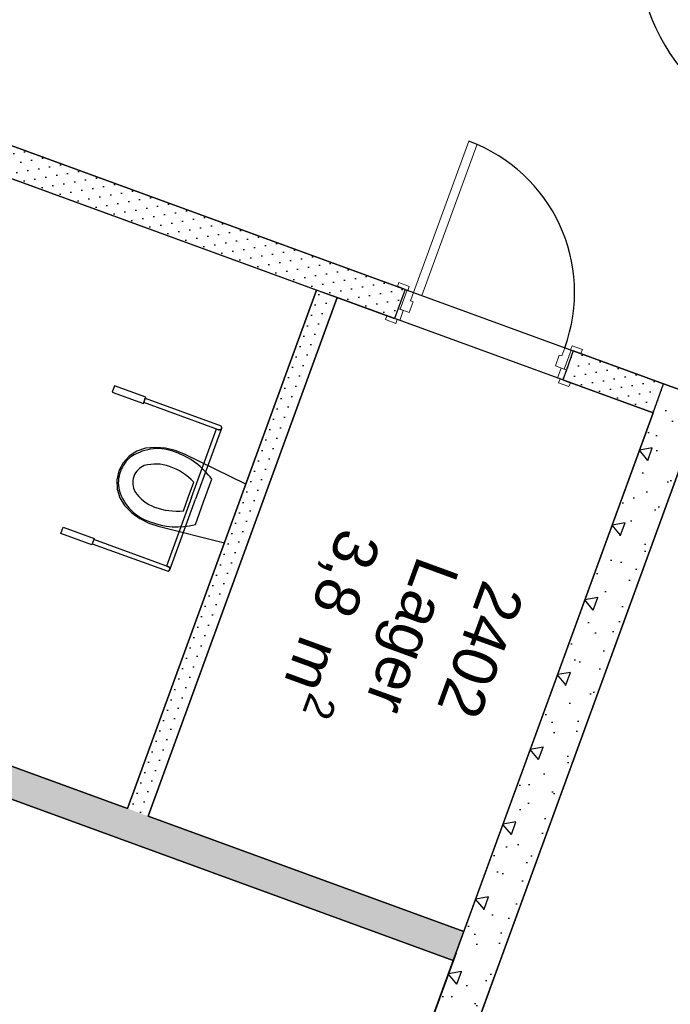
# Model space of a CAD drawing. Header units: millimetres. Extents: x 112481703 to 112588235, y 1264638581 to 1264713486.
# Tile 144 of 256: x 112555080 to 112558023, y 1264674234 to 1264678685. Entities that reach past the tile are written whole.
import ezdxf

# ---------------------------------------------------------------- set-up
doc = ezdxf.new("R2010")
doc.units = ezdxf.units.MM
doc.header["$LTSCALE"] = 0.5
doc.header["$MEASUREMENT"] = 0
doc.linetypes.add('PLINE', pattern=[0])
doc.layers.add('234- Vinduer_ dører_ porter(Nye konstruksjoner)', color=7, linetype='Continuous', lineweight=0)
for name, color, linetype in [('241- Bærende innervegger', 7, 'Continuous'), ('241- Bærende innervegger (Skravur)', 7, 'Continuous'), ('242- Ikke-bærende innervegger', 7, 'Continuous'), ('242- Ikke-bærende innervegger (Skravur)', 7, 'Continuous'), ('244- Vinduer_ dører_ foldevegger(Nye konstruksjoner)', 7, 'Continuous'), ('315- Utstyr for sanitærinstallasjoner(Nye konstruksjoner)', 7, 'Continuous'), ('862- M___Nettoareal', 7, 'Continuous'), ('862- M___Nettoareal (1-100)', 7, 'Continuous'), ('862- M___Nettoareal(Nye konstruksjoner)', 7, 'Continuous'), ('862- M___Nettoareal(Polylinje)', 7, 'Continuous'), ('862- M___Nettoareal(Polylinje)(Nye konstruksjoner)', 7, 'Continuous')]:
    doc.layers.add(name, color=color, linetype=linetype)
doc.styles.add('GENERATED_STYLE_1', font='arial.ttf')
pattern_1 = [(249.956, (112557650, 1264717795), (-81.357, 29.68231), [0, -50]), (249.956, (112557682.11, 1264717756.67), (-81.357, 29.68231), [0, -50])]
pattern_2 = [(69.956, (112557650, 1264717795), (-585.77, 213.713), [60, -300]), (69.956, (112557418.8, 1264718070.95), (-585.77, 213.713), [60, -300]), (129.956, (112557650, 1264717795), (477.966, 400.436), [60, -300]), (129.956, (112557773.4, 1264718133.2), (477.966, 400.436), [60, -300]), (189.956, (112557670.56, 1264717851.37), (-107.805, 614.148), [60, -300]), (189.956, (112557793.95, 1264718189.56), (-107.805, 614.148), [60, -300]), (69.956, (112557593.63, 1264717815.56), (-112.73156, 41.12902), [0, -120, 0, -180]), (114.956, (112557614.2, 1264717871.93), (108.79586, 50.63064), [0, -90, 0, -150])]

# ---------------------------------------------------------------- blocks, each defined once
blk = doc.blocks.new('Lab._ Medisinrom_2390_20', base_point=(112553951.3, 1264673758.7))
at = {"layer": '862- M___Nettoareal(Polylinje)', "linetype": 'PLINE', "flags": 128}
blk.add_lwpolyline([(112557041.1, 1264674432.7), (112552663.4, 1264676029.9), (112551580.3, 1264673061.3), (112555958.1, 1264671464.1)], close=True, dxfattribs=at)
blk = doc.blocks.new('Korridor_ Kommunikasjon_2201_63', base_point=(112559704.1, 1264676700.3))
at = {"layer": '862- M___Nettoareal(Polylinje)(Nye konstruksjoner)', "linetype": 'PLINE', "flags": 128}
blk.add_lwpolyline([(112557148.6, 1264687798.4), (112555269.8, 1264688483.9), (112554593.4, 1264688730.7), (112553511, 1264685763.9), (112554187.4, 1264685517.2), (112553494.7, 1264683618.6), (112552802, 1264681720), (112552125.6, 1264681966.8), (112551052.2, 1264679024.5), (112551493.7, 1264678863.4), (112551728.6, 1264678777.7), (112551035.9, 1264676879.1), (112550343.2, 1264674980.5), (112545166.9, 1264676869), (112544028, 1264673747.3), (112543498.5, 1264672295.9), (112543785, 1264672191.3), (112543704.1, 1264671969.6), (112546498.9, 1264670950), (112546875.9, 1264671983.4), (112547903, 1264672461.3), (112548418.7, 1264672273.1), (112548432.4, 1264672310.7), (112549259.1, 1264672009.1), (112548842.3, 1264670866.8), (112550796.4, 1264670153.9), (112551756, 1264672784.3), (112551380.3, 1264672921.4), (112552531.9, 1264676077.8), (112553483, 1264678684.8), (112557992.2, 1264677039.6), (112558180.1, 1264676971), (112557241, 1264674397.1), (112557229, 1264674364.1), (112557085.1, 1264673969.6), (112557573.6, 1264673791.3), (112557094.1, 1264672477), (112559198.4, 1264671709.3), (112559498.2, 1264672531), (112560773, 1264676025.1), (112561658.9, 1264678453.5), (112562778, 1264681520.7), (112560481.1, 1264682358.7), (112559285.9, 1264679082.9), (112559211.2, 1264678878.2), (112554518.8, 1264680590.2), (112554680.9, 1264681034.5)], close=True, dxfattribs=at)
blk = doc.blocks.new('HCWC - Personal_2401_84', base_point=(112554426.4, 1264676930.9))
at = {"layer": '862- M___Nettoareal(Polylinje)(Nye konstruksjoner)', "linetype": 'PLINE', "flags": 128}
blk.add_lwpolyline([(112552711.4, 1264676161.4), (112555567.2, 1264675119.4), (112556422.4, 1264677463.3), (112553566.5, 1264678505.2)], close=True, dxfattribs=at)
blk = doc.blocks.new('Dør[36]', base_point=(112557650, 1264717795))
at = {"layer": '234- Vinduer_ dører_ porter(Nye konstruksjoner)', "linetype": 'PLINE'}
for p, q in [((112557110.9, 1264678136.1), (112556861.4, 1264677452.2)), ((112557148.5, 1264678122.4), (112557110.9, 1264678136.1)), ((112556898.9, 1264677438.5), (112557148.5, 1264678122.4)), ((112556794.6, 1264677496.8), (112556788.1, 1264677478.9)), ((112556788.1, 1264677478.9), (112556835.1, 1264677461.8)), ((112556822.8, 1264677466.2), (112556791.3, 1264677379.8)), ((112556841.6, 1264677479.6), (112556794.6, 1264677496.8)), ((112556832.2, 1264677462.8), (112556822.8, 1264677466.2)), ((112556835.1, 1264677461.8), (112556841.6, 1264677479.6)), ((112556800.7, 1264677376.4), (112556832.2, 1264677462.8)), ((112556832.2, 1264677462.8), (112556861.4, 1264677452.2)), ((112556861.4, 1264677452.2), (112556847.7, 1264677414.6)), ((112556861.4, 1264677452.2), (112556898.9, 1264677438.5)), ((112556791.3, 1264677379.8), (112556774.9, 1264677334.7)), ((112556814.8, 1264677371.2), (112556791.3, 1264677379.8)), ((112556800.7, 1264677376.4), (112556791.3, 1264677379.8)), ((112556858.9, 1264677410.5), (112556841.1, 1264677361.6)), ((112556847.7, 1264677414.6), (112556858.9, 1264677410.5)), ((112556740.1, 1264677347.4), (112556733.6, 1264677329.5)), ((112556787.1, 1264677330.3), (112556740.1, 1264677347.4)), ((112556774.9, 1264677334.7), (112556798.4, 1264677326.1)), ((112556798.4, 1264677326.1), (112556814.8, 1264677371.2)), ((112556841.1, 1264677361.6), (112556800.7, 1264677376.4)), ((112556733.6, 1264677329.5), (112556780.6, 1264677312.4)), ((112556780.6, 1264677312.4), (112556787.1, 1264677330.3)), ((112557531.6, 1264677165.1), (112557545.3, 1264677202.7)), ((112557545.3, 1264677202.7), (112557574.4, 1264677192)), ((112557578.1, 1264677210.9), (112557571.6, 1264677193.1)), ((112557625.1, 1264677193.8), (112557578.1, 1264677210.9)), ((112557502.5, 1264677120.4), (112557520.3, 1264677169.2)), ((112557520.3, 1264677169.2), (112557531.6, 1264677165.1)), ((112557574.4, 1264677192), (112557542.9, 1264677105.6)), ((112557583.8, 1264677188.6), (112557552.3, 1264677102.2)), ((112557571.6, 1264677193.1), (112557618.5, 1264677175.9)), ((112557574.4, 1264677192), (112557583.8, 1264677188.6)), ((112557618.5, 1264677175.9), (112557625.1, 1264677193.8)), ((112557542.9, 1264677105.6), (112557502.5, 1264677120.4)), ((112557528.8, 1264677110.8), (112557512.3, 1264677065.7)), ((112557552.3, 1264677102.2), (112557528.8, 1264677110.8)), ((112557512.3, 1264677065.7), (112557535.8, 1264677057.1)), ((112557535.8, 1264677057.1), (112557552.3, 1264677102.2)), ((112557542.9, 1264677105.6), (112557552.3, 1264677102.2)), ((112557523.6, 1264677061.5), (112557517.1, 1264677043.7)), ((112557517.1, 1264677043.7), (112557564, 1264677026.6)), ((112557570.6, 1264677044.4), (112557523.6, 1264677061.5)), ((112557564, 1264677026.6), (112557570.6, 1264677044.4))]:
    blk.add_line(p, q, dxfattribs=at)
at = {"layer": '244- Vinduer_ dører_ foldevegger(Nye konstruksjoner)', "linetype": 'PLINE'}
for p, q in [((112556822.8, 1264677466.2), (112556788.1, 1264677478.9)), ((112556822.8, 1264677466.2), (112556788.1, 1264677478.9)), ((112556822.8, 1264677466.2), (112556791.3, 1264677379.8)), ((112556822.8, 1264677466.2), (112556791.3, 1264677379.8)), ((112556791.3, 1264677379.8), (112556774.9, 1264677334.7)), ((112556791.3, 1264677379.8), (112556774.9, 1264677334.7)), ((112556774.9, 1264677334.7), (112556740.1, 1264677347.4)), ((112556774.9, 1264677334.7), (112556740.1, 1264677347.4)), ((112557583.8, 1264677188.6), (112557552.3, 1264677102.2)), ((112557583.8, 1264677188.6), (112557552.3, 1264677102.2)), ((112557583.8, 1264677188.6), (112557618.5, 1264677175.9)), ((112557583.8, 1264677188.6), (112557618.5, 1264677175.9)), ((112557552.3, 1264677102.2), (112557535.8, 1264677057.1)), ((112557552.3, 1264677102.2), (112557535.8, 1264677057.1)), ((112557535.8, 1264677057.1), (112557570.6, 1264677044.4)), ((112557535.8, 1264677057.1), (112557570.6, 1264677044.4))]:
    blk.add_line(p, q, dxfattribs=at)
blk.add_arc((112556861.4, 1264677452.2), 728, 339.956, 69.956, dxfattribs=at)
blk = doc.blocks.new('Dør[132]', base_point=(112557650, 1264717795))
at = {"layer": '244- Vinduer_ dører_ foldevegger(Nye konstruksjoner)', "linetype": 'PLINE'}
for p, q in [((112557913.5, 1264679449.6), (112557933.3, 1264679504.1)), ((112557933.3, 1264679504.1), (112558882.2, 1264679157.9)), ((112557881.9, 1264679363.1), (112557913.5, 1264679449.6)), ((112557881.9, 1264679363.1), (112557913.5, 1264679449.6)), ((112557881.9, 1264679363.1), (112557913.5, 1264679449.6)), ((112557891.3, 1264679359.7), (112557922.9, 1264679446.1)), ((112557922.9, 1264679446.1), (112557913.5, 1264679449.6)), ((112557922.9, 1264679446.1), (112557969.8, 1264679429)), ((112557969.8, 1264679429), (112557953.4, 1264679383.9)), ((112558805.9, 1264679124), (112557969.8, 1264679429)), ((112557942.1, 1264679388), (112557927, 1264679346.7)), ((112557953.4, 1264679383.9), (112557942.1, 1264679388)), ((112557953.4, 1264679383.9), (112558789.5, 1264679078.9)), ((112557881.9, 1264679363.1), (112558830.8, 1264679017)), ((112557891.3, 1264679359.7), (112557881.9, 1264679363.1)), ((112557927, 1264679346.7), (112557891.3, 1264679359.7)), ((112558862.3, 1264679103.4), (112558882.2, 1264679157.9)), ((112558789.5, 1264679078.9), (112558805.9, 1264679124)), ((112558805.9, 1264679124), (112558852.9, 1264679106.8)), ((112558785.7, 1264679033.4), (112558800.7, 1264679074.8)), ((112558800.7, 1264679074.8), (112558789.5, 1264679078.9)), ((112558852.9, 1264679106.8), (112558821.4, 1264679020.4)), ((112558830.8, 1264679017), (112558862.3, 1264679103.4)), ((112558830.8, 1264679017), (112558862.3, 1264679103.4)), ((112558830.8, 1264679017), (112558862.3, 1264679103.4)), ((112558852.9, 1264679106.8), (112558862.3, 1264679103.4)), ((112558744.3, 1264679048.5), (112558431.1, 1264678189.9)), ((112558472.4, 1264678174.8), (112558785.7, 1264679033.4)), ((112558785.7, 1264679033.4), (112558744.3, 1264679048.5)), ((112558821.4, 1264679020.4), (112558785.7, 1264679033.4)), ((112558821.4, 1264679020.4), (112558830.8, 1264679017)), ((112558431.1, 1264678189.9), (112558472.4, 1264678174.8))]:
    blk.add_line(p, q, dxfattribs=at)
blk.add_arc((112558785.7, 1264679033.4), 914, 159.956, 249.956, dxfattribs=at)
blk = doc.blocks.new('Lager_2402_104', base_point=(112556662.2, 1264676115.2))
at = {"layer": '862- M___Nettoareal(Polylinje)(Nye konstruksjoner)', "linetype": 'PLINE', "flags": 128}
blk.add_lwpolyline([(112555661.2, 1264675085.2), (112557089.1, 1264674564.2), (112557944.3, 1264676908.1), (112556516.3, 1264677429)], close=True, dxfattribs=at)
blk = doc.blocks.new('WC handikap[73]', base_point=(112556053.9, 1264676453.4))
at = {"layer": '315- Utstyr for sanitærinstallasjoner(Nye konstruksjoner)', "linetype": 'PLINE'}
for p, q in [((112555856.7, 1264676525.4), (112555969.8, 1264676835.4)), ((112555992, 1264676838), (112555875.4, 1264676518.5)), ((112555969.8, 1264676835.4), (112555979.2, 1264676832)), ((112555843.9, 1264676530.1), (112555867.4, 1264676594.7)), ((112555911.7, 1264676505.3), (112555949, 1264676607.7)), ((112555856.7, 1264676525.4), (112555743.5, 1264676215.4)), ((112555758.9, 1264676199.1), (112555875.4, 1264676518.5)), ((112555820.3, 1264676465.5), (112555843.9, 1264676530.1)), ((112555874.4, 1264676403), (112555911.7, 1264676505.3)), ((112555743.5, 1264676215.4), (112555752.9, 1264676212))]:
    blk.add_line(p, q, dxfattribs=at)
at = {"layer": '315- Utstyr for sanitærinstallasjoner(Nye konstruksjoner)', "linetype": 'PLINE', "flags": 128}
for points in [[(112555649.5, 1264676978.9), (112555508.6, 1264677030.3), (112555498.3, 1264677002.1), (112555639.2, 1264676950.7)], [(112555739.3, 1264676748.6), (112555694.1, 1264676751.8), (112555649, 1264676748), (112555609.7, 1264676735.2), (112555574.9, 1264676712.7), (112555547, 1264676682.1), (112555527.9, 1264676645.4), (112555518.9, 1264676604.9), (112555520.5, 1264676563.6), (112555532.6, 1264676524), (112555554.4, 1264676488.8), (112555586.5, 1264676456.8), (112555623.2, 1264676430.2), (112555663.5, 1264676409.7), (112555706.5, 1264676395.7), (112556005.6, 1264676321), (112556102.3, 1264676585.9), (112555825.3, 1264676721.4), (112555783.4, 1264676738.3)], [(112555406.2, 1264676311.9), (112555265.3, 1264676363.3), (112555275.5, 1264676391.5), (112555416.5, 1264676340)]]:
    blk.add_lwpolyline(points, close=True, dxfattribs=at)
for points in [[(112555979.2, 1264676832), (112555641, 1264676955.4), (112555647.8, 1264676974.2), (112555986, 1264676850.8, -1)], [(112555752.9, 1264676212), (112555414.7, 1264676335.4), (112555407.9, 1264676316.6), (112555746.1, 1264676193.2, 1)]]:
    blk.add_lwpolyline(points, format="xyb", close=True, dxfattribs=at)
at = {"layer": '315- Utstyr for sanitærinstallasjoner(Nye konstruksjoner)', "linetype": 'PLINE'}
for centre, start, end in [((112555982.6, 1264676841.4), 249.956, 339.956), ((112555749.5, 1264676202.6), 339.956, 69.956)]:
    blk.add_arc(centre, 10, start, end, dxfattribs=at)
for centre, major_axis, start_param, end_param in [((112555684.4, 1264676493), (-88, -241.3), 3.085861, 3.98645), ((112555648.6, 1264676600.4), (-47.5, -130.1), 4.079884, 4.706528), ((112555646.6, 1264676327.3), (-145.8, -399.5), 2.612188, 3.165208), ((112555660.1, 1264676596.3), (-26.8, -73.5), 3.778693, 4.701998), ((112555677.6, 1264676447.1), (-79.7, -218.6), 3.144841, 3.702507), ((112555636.4, 1264676324.2), (-124.1, -340.3), 2.738768, 3.154495), ((112555649.2, 1264676602), (-47.5, -130.1), 4.71825, 5.344894), ((112555660.6, 1264676597.8), (-26.8, -73.5), 4.72278, 5.646085), ((112555745.7, 1264676661.1), (-88, -241.3), 5.438324, 6.338913), ((112555770.1, 1264676700.6), (-79.7, -218.6), 5.722267, 6.279932), ((112555817.7, 1264676821.1), (-124.1, -340.3), 6.27028, 6.686008), ((112555823.5, 1264676812.2), (-145.8, -399.5), 6.259567, 6.812588)]:
    blk.add_ellipse(centre, major_axis=major_axis, ratio=0.875546, start_param=start_param, end_param=end_param, dxfattribs=at)
blk = doc.blocks.new('Label_16', base_point=(112556831.4, 1264675869))
at = {"layer": '862- M___Nettoareal (1-100)', "char_height": 200, "attachment_point": 1, "rotation": 249.956, "style": 'GENERATED_STYLE_1'}
for s, insert in [('\\A1;{\\pql;\\pt0,241000;\\fArial|b0|i0|c0|p0;\\W1.000000;3,8\\fArial|b0|i0|c0|p0;\\W1.000000;\\A1{\\H.66x;\\S^  ;}\\fArial|b0|i0|c0|p0;\\W1.000000; m\\fArial|b0|i0|c0|p0;\\W1.000000;\\A1{\\H.66x;\\S2^  ;}\\fArial|b0|i0|c0|p0;\\W1.000000;\\fArial|b0|i0|c0|p0;\\W1.000000;\\fArial|b0|i0|c0|p0;\\W1.000000;\\fArial|b0|i0|c0|p0;\\W1.000000;\\fArial|b0|i0|c0|p0;\\W1.000000;\\fArial|b0|i0|c0|p0;\\W1.000000;\\fArial|b0|i0|c0|p0;\\W1.000000;\\A1{\\H.66x;\\S^  ;}\\fArial|b0|i0|c0|p0;\\W1.000000;\\fArial|b0|i0|c0|p0;\\W1.000000;\\A1{\\H.66x;\\S^  ;}\\fArial|b0|i0|c0|p0;\\W1.000000;\\fArial|b0|i0|c0|p0;\\W1.000000;\\fArial|b0|i0|c0|p0;\\W1.000000;\\fArial|b0|i0|c0|p0;\\W1.000000;\\fArial|b0|i0|c0|p0;\\W1.000000;\\fArial|b0|i0|c0|p0;\\W1.000000;\\fArial|b0|i0|c0|p0;\\W1.000000;\\A1{\\H.66x;\\S^  ;}\\fArial|b0|i0|c0|p0;\\W1.000000;\\fArial|b0|i0|c0|p0;\\W1.000000;\\A1{\\H.66x;\\S^  ;}\\fArial|b0|i0|c0|p0;\\W1.000000;\\fArial|b0|i0|c0|p0;\\W1.000000;\\fArial|b0|i0|c0|p0;\\W1.000000;\\fArial|b0|i0|c0|p0;\\W1.000000;\\fArial|b0|i0|c0|p0;\\W1.000000;\\fArial|b0|i0|c0|p0;\\W1.000000;\\fArial|b0|i0|c0|p0;\\W1.000000;\\A1{\\H.66x;\\S^  ;}\\fArial|b0|i0|c0|p0;\\W1.000000;\\fArial|b0|i0|c0|p0;\\W1.000000;\\A1{\\H.66x;\\S^  ;}\\fArial|b0|i0|c0|p0;\\W1.000000;\\fArial|b0|i0|c0|p0;\\W1.000000;\\fArial|b0|i0|c0|p0;\\W1.000000;\\fArial|b0|i0|c0|p0;\\W1.000000;\\fArial|b0|i0|c0|p0;\\W1.000000;\\fArial|b0|i0|c0|p0;\\W1.000000;\\fArial|b0|i0|c0|p0;\\W1.000000;\\A1{\\H.66x;\\S^  ;}\\fArial|b0|i0|c0|p0;\\W1.000000;\\fArial|b0|i0|c0|p0;\\W1.000000;\\A1{\\H.66x;\\S^  ;}\\fArial|b0|i0|c0|p0;\\W1.000000;\\fArial|b0|i0|c0|p0;\\W1.000000;\\fArial|b0|i0|c0|p0;\\W1.000000;\\fArial|b0|i0|c0|p0;\\W1.000000;\\fArial|b0|i0|c0|p0;\\W1.000000;\\fArial|b0|i0|c0|p0;\\W1.000000;\\fArial|b0|i0|c0|p0;\\W1.000000;\\fArial|b0|i0|c0|p0;\\W1.000000;}', (112556772.9, 1264676309)), ('\\A1;{\\pql;\\pt0,241000;\\fArial|b0|i0|c0|p0;\\W1.000000;Lager\\fArial|b0|i0|c0|p0;\\W1.000000;\\A1{\\H.66x;\\S^  ;}\\fArial|b0|i0|c0|p0;\\W1.000000;\\fArial|b0|i0|c0|p0;\\W1.000000;\\A1{\\H.66x;\\S^  ;}\\fArial|b0|i0|c0|p0;\\W1.000000;\\fArial|b0|i0|c0|p0;\\W1.000000;\\fArial|b0|i0|c0|p0;\\W1.000000;\\fArial|b0|i0|c0|p0;\\W1.000000;\\fArial|b0|i0|c0|p0;\\W1.000000;\\fArial|b0|i0|c0|p0;\\W1.000000;\\fArial|b0|i0|c0|p0;\\W1.000000;\\A1{\\H.66x;\\S^  ;}\\fArial|b0|i0|c0|p0;\\W1.000000;\\fArial|b0|i0|c0|p0;\\W1.000000;\\A1{\\H.66x;\\S^  ;}\\fArial|b0|i0|c0|p0;\\W1.000000;\\fArial|b0|i0|c0|p0;\\W1.000000;\\fArial|b0|i0|c0|p0;\\W1.000000;\\fArial|b0|i0|c0|p0;\\W1.000000;\\fArial|b0|i0|c0|p0;\\W1.000000;\\fArial|b0|i0|c0|p0;\\W1.000000;\\fArial|b0|i0|c0|p0;\\W1.000000;\\A1{\\H.66x;\\S^  ;}\\fArial|b0|i0|c0|p0;\\W1.000000;\\fArial|b0|i0|c0|p0;\\W1.000000;\\A1{\\H.66x;\\S^  ;}\\fArial|b0|i0|c0|p0;\\W1.000000;\\fArial|b0|i0|c0|p0;\\W1.000000;\\fArial|b0|i0|c0|p0;\\W1.000000;\\fArial|b0|i0|c0|p0;\\W1.000000;\\fArial|b0|i0|c0|p0;\\W1.000000;\\fArial|b0|i0|c0|p0;\\W1.000000;\\fArial|b0|i0|c0|p0;\\W1.000000;\\A1{\\H.66x;\\S^  ;}\\fArial|b0|i0|c0|p0;\\W1.000000;\\fArial|b0|i0|c0|p0;\\W1.000000;\\A1{\\H.66x;\\S^  ;}\\fArial|b0|i0|c0|p0;\\W1.000000;\\fArial|b0|i0|c0|p0;\\W1.000000;\\fArial|b0|i0|c0|p0;\\W1.000000;\\fArial|b0|i0|c0|p0;\\W1.000000;\\fArial|b0|i0|c0|p0;\\W1.000000;\\fArial|b0|i0|c0|p0;\\W1.000000;\\fArial|b0|i0|c0|p0;\\W1.000000;\\A1{\\H.66x;\\S^  ;}\\fArial|b0|i0|c0|p0;\\W1.000000;\\fArial|b0|i0|c0|p0;\\W1.000000;\\A1{\\H.66x;\\S^  ;}\\fArial|b0|i0|c0|p0;\\W1.000000;\\fArial|b0|i0|c0|p0;\\W1.000000;\\fArial|b0|i0|c0|p0;\\W1.000000;\\fArial|b0|i0|c0|p0;\\W1.000000;\\fArial|b0|i0|c0|p0;\\W1.000000;\\fArial|b0|i0|c0|p0;\\W1.000000;\\fArial|b0|i0|c0|p0;\\W1.000000;\\fArial|b0|i0|c0|p0;\\W1.000000;}', (112557070.9, 1264676200.3)), ('\\A1;{\\pql;\\pt0,241000;\\fArial|b0|i0|c0|p0;\\W1.000000;2402\\fArial|b0|i0|c0|p0;\\W1.000000;\\A1{\\H.66x;\\S^  ;}\\fArial|b0|i0|c0|p0;\\W1.000000;\\fArial|b0|i0|c0|p0;\\W1.000000;\\A1{\\H.66x;\\S^  ;}\\fArial|b0|i0|c0|p0;\\W1.000000;\\fArial|b0|i0|c0|p0;\\W1.000000;\\fArial|b0|i0|c0|p0;\\W1.000000;\\fArial|b0|i0|c0|p0;\\W1.000000;\\fArial|b0|i0|c0|p0;\\W1.000000;\\fArial|b0|i0|c0|p0;\\W1.000000;\\fArial|b0|i0|c0|p0;\\W1.000000;\\A1{\\H.66x;\\S^  ;}\\fArial|b0|i0|c0|p0;\\W1.000000;\\fArial|b0|i0|c0|p0;\\W1.000000;\\A1{\\H.66x;\\S^  ;}\\fArial|b0|i0|c0|p0;\\W1.000000;\\fArial|b0|i0|c0|p0;\\W1.000000;\\fArial|b0|i0|c0|p0;\\W1.000000;\\fArial|b0|i0|c0|p0;\\W1.000000;\\fArial|b0|i0|c0|p0;\\W1.000000;\\fArial|b0|i0|c0|p0;\\W1.000000;\\fArial|b0|i0|c0|p0;\\W1.000000;\\A1{\\H.66x;\\S^  ;}\\fArial|b0|i0|c0|p0;\\W1.000000;\\fArial|b0|i0|c0|p0;\\W1.000000;\\A1{\\H.66x;\\S^  ;}\\fArial|b0|i0|c0|p0;\\W1.000000;\\fArial|b0|i0|c0|p0;\\W1.000000;\\fArial|b0|i0|c0|p0;\\W1.000000;\\fArial|b0|i0|c0|p0;\\W1.000000;\\fArial|b0|i0|c0|p0;\\W1.000000;\\fArial|b0|i0|c0|p0;\\W1.000000;\\fArial|b0|i0|c0|p0;\\W1.000000;\\A1{\\H.66x;\\S^  ;}\\fArial|b0|i0|c0|p0;\\W1.000000;\\fArial|b0|i0|c0|p0;\\W1.000000;\\A1{\\H.66x;\\S^  ;}\\fArial|b0|i0|c0|p0;\\W1.000000;\\fArial|b0|i0|c0|p0;\\W1.000000;\\fArial|b0|i0|c0|p0;\\W1.000000;\\fArial|b0|i0|c0|p0;\\W1.000000;\\fArial|b0|i0|c0|p0;\\W1.000000;\\fArial|b0|i0|c0|p0;\\W1.000000;\\fArial|b0|i0|c0|p0;\\W1.000000;\\A1{\\H.66x;\\S^  ;}\\fArial|b0|i0|c0|p0;\\W1.000000;\\fArial|b0|i0|c0|p0;\\W1.000000;\\A1{\\H.66x;\\S^  ;}\\fArial|b0|i0|c0|p0;\\W1.000000;\\fArial|b0|i0|c0|p0;\\W1.000000;\\fArial|b0|i0|c0|p0;\\W1.000000;\\fArial|b0|i0|c0|p0;\\W1.000000;\\fArial|b0|i0|c0|p0;\\W1.000000;\\fArial|b0|i0|c0|p0;\\W1.000000;\\fArial|b0|i0|c0|p0;\\W1.000000;\\fArial|b0|i0|c0|p0;\\W1.000000;}', (112557366.1, 1264676092.6))]:
    blk.add_mtext(s, dxfattribs=dict(at, insert=insert))

msp = doc.modelspace()

# ---------------------------------------------------------------- hatches: boundary and pattern name
at = {"layer": '241- Bærende innervegger (Skravur)', "linetype": 'Continuous'}
h = msp.add_hatch(dxfattribs=at)
h.set_pattern_fill('Betong_strukturell', color=256, style=0, pattern_type=2)
h.set_pattern_definition(pattern_2)
h.paths.add_polyline_path([(112557944.3, 1264676908.1), (112558180.1, 1264676971), (112557992.2, 1264677039.6)])
h = msp.add_hatch(dxfattribs=at)
h.set_pattern_fill('Betong_strukturell', color=256, style=0, pattern_type=2)
h.set_pattern_definition(pattern_2)
h.paths.add_polyline_path([(112557944.3, 1264676908.1), (112557041.1, 1264674432.7), (112557229, 1264674364.1), (112558180.1, 1264676971)])
h = msp.add_hatch(dxfattribs=at)
h.set_pattern_fill('Betong_strukturell', color=256, style=0, pattern_type=2)
h.set_pattern_definition(pattern_2)
h.paths.add_polyline_path([(112557053.2, 1264674465.6), (112556530.4, 1264673032.9), (112556718.3, 1264672964.4), (112557241, 1264674397.1)])
at = {"layer": '242- Ikke-bærende innervegger (Skravur)', "linetype": 'Continuous'}
h = msp.add_hatch(dxfattribs=at)
h.set_pattern_fill('Prikker_tett', color=256, style=0, pattern_type=2)
h.set_pattern_definition(pattern_1)
h.paths.add_polyline_path([(112553614.5, 1264678636.8), (112553566.5, 1264678505.2), (112556774.9, 1264677334.7), (112556822.8, 1264677466.2)])
h = msp.add_hatch(dxfattribs=at)
h.set_pattern_fill('Prikker_tett', color=256, style=0, pattern_type=2)
h.set_pattern_definition(pattern_1)
h.paths.add_polyline_path([(112555661.2, 1264675085.2), (112556516.3, 1264677429), (112556422.4, 1264677463.3), (112555567.2, 1264675119.4)])
h = msp.add_hatch(dxfattribs=at)
h.set_pattern_fill('Prikker_tett', color=256, style=0, pattern_type=2)
h.set_pattern_definition(pattern_1)
h.paths.add_polyline_path([(112557583.8, 1264677188.6), (112557535.8, 1264677057.1), (112557944.3, 1264676908.1), (112557992.2, 1264677039.6)])
h = msp.add_hatch(dxfattribs=at)
h.set_pattern_fill('Prikker_tett', color=256, style=0, pattern_type=2)
h.set_pattern_definition(pattern_1)
h.paths.add_polyline_path([(112552663.4, 1264676029.9), (112557041.1, 1264674432.7), (112557089.1, 1264674564.2), (112552711.4, 1264676161.4)])

# ---------------------------------------------------------------- linework, layer by layer
at = {"layer": '241- Bærende innervegger', "linetype": 'PLINE', "flags": 128}
for points in [[(112557229, 1264674364.1), (112558180.1, 1264676971)], [(112557944.3, 1264676908.1), (112557041.1, 1264674432.7)], [(112557053.2, 1264674465.6), (112556530.4, 1264673032.9)], [(112556718.3, 1264672964.4), (112557241, 1264674397.1)]]:
    msp.add_lwpolyline(points, dxfattribs=at)
at = {"layer": '242- Ikke-bærende innervegger', "linetype": 'PLINE'}
for p, q in [((112556822.8, 1264677466.2), (112556788.1, 1264677478.9)), ((112556822.8, 1264677466.2), (112556791.3, 1264677379.8)), ((112556791.3, 1264677379.8), (112556774.9, 1264677334.7)), ((112556774.9, 1264677334.7), (112556740.1, 1264677347.4)), ((112557583.8, 1264677188.6), (112557552.3, 1264677102.2)), ((112557583.8, 1264677188.6), (112557618.5, 1264677175.9)), ((112557552.3, 1264677102.2), (112557535.8, 1264677057.1)), ((112557535.8, 1264677057.1), (112557570.6, 1264677044.4)), ((112557944.3, 1264676908.1), (112557992.2, 1264677039.6)), ((112557944.3, 1264676908.1), (112557992.2, 1264677039.6))]:
    msp.add_line(p, q, dxfattribs=at)
at = {"layer": '242- Ikke-bærende innervegger', "linetype": 'PLINE', "flags": 128}
for points in [[(112556822.8, 1264677466.2), (112553483, 1264678684.8)], [(112553566.5, 1264678505.2), (112556774.9, 1264677334.7)], [(112556422.4, 1264677463.3), (112555567.2, 1264675119.4)], [(112555661.2, 1264675085.2), (112556516.3, 1264677429)], [(112556516.3, 1264677429), (112556422.4, 1264677463.3)], [(112557992.2, 1264677039.6), (112557583.8, 1264677188.6)], [(112557535.8, 1264677057.1), (112557944.3, 1264676908.1)], [(112558180.1, 1264676971), (112557992.2, 1264677039.6)], [(112555567.2, 1264675119.4), (112552711.4, 1264676161.4)], [(112552663.4, 1264676029.9), (112557041.1, 1264674432.7)], [(112557089.1, 1264674564.2), (112555661.2, 1264675085.2)], [(112557041.1, 1264674432.7), (112557089.1, 1264674564.2)]]:
    msp.add_lwpolyline(points, dxfattribs=at)

# ---------------------------------------------------------------- block references
at = {"layer": '244- Vinduer_ dører_ foldevegger(Nye konstruksjoner)', "linetype": 'PLINE'}
for name in ['Dør[132]', 'Dør[36]']:
    msp.add_blockref(name, (112557650, 1264717795), dxfattribs=at)
at = {"layer": '315- Utstyr for sanitærinstallasjoner(Nye konstruksjoner)', "linetype": 'PLINE'}
msp.add_blockref('WC handikap[73]', (112556053.9, 1264676453.4), dxfattribs=at)
at = {"layer": '862- M___Nettoareal', "linetype": 'Continuous'}
msp.add_blockref('Lab._ Medisinrom_2390_20', (112553951.3, 1264673758.7), dxfattribs=at)
at = {"layer": '862- M___Nettoareal (1-100)', "linetype": 'PLINE'}
msp.add_blockref('Label_16', (112556831.4, 1264675869), dxfattribs=at)
at = {"layer": '862- M___Nettoareal(Nye konstruksjoner)', "linetype": 'Continuous'}
for name, p in [('Korridor_ Kommunikasjon_2201_63', (112559704.1, 1264676700.3)), ('HCWC - Personal_2401_84', (112554426.4, 1264676930.9)), ('Lager_2402_104', (112556662.2, 1264676115.2))]:
    msp.add_blockref(name, p, dxfattribs=at)

doc.saveas('drawing.dxf')
